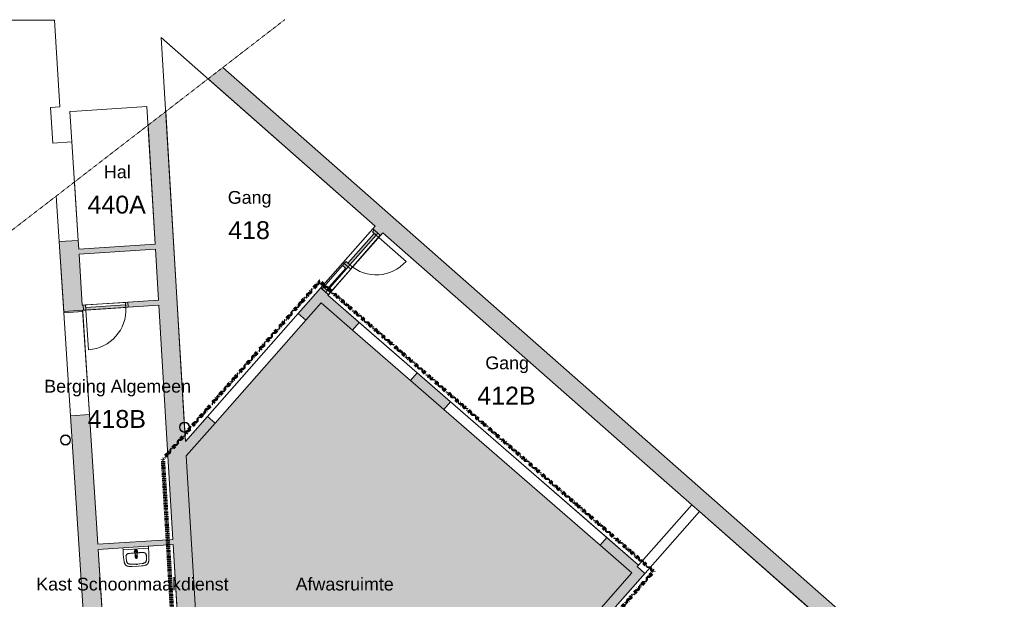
# Model space of a CAD drawing. Header units: millimetres. Extents: x 23089 to 106528, y 39021 to 113498.
# Tile 47 of 50: x 57930 to 77208, y 102142 to 113498. Entities that reach past the tile are written whole.
import ezdxf

# ---------------------------------------------------------------- set-up
doc = ezdxf.new("R2010")
doc.units = ezdxf.units.MM
doc.linetypes.add('Afbreeklijn', pattern=[9, 5, -2, 0, -2])
doc.linetypes.add('ARC Dash', pattern=[4, 2, -2])
for name, color, linetype, lineweight in [('A--A2__Ruwbouw', 8, 'Continuous', 9), ('A--AR9__AlgVoorz', 1, 'Continuous', 9), ('A--L$01A__Algemeen', 7, 'Continuous', 9), ('A--L22__Binnenwanden', 2, 'Continuous', 9), ('A--L23__Vloeren', 3, 'Continuous', 9), ('A--L28__Hoofddraagconstructies', 3, 'Continuous', 9), ('A--L3__Afbouw', 2, 'Continuous', 9), ('A--L74__VasteSanitaireVoorz', 1, 'Continuous', 9), ('A--LD30__DetailPenMiddel', 3, 'Continuous', 9), ('A--LR9__AlgVoorz', 7, 'Continuous', 9), ('A--TR9__AlgVoorz', 1, 'Continuous', 13)]:
    doc.layers.add(name, color=color, linetype=linetype, lineweight=lineweight)
doc.styles.add('Arial', font='arial.ttf', dxfattribs={"height": 350})
doc.styles.add('Arial_1', font='arial.ttf', dxfattribs={"height": 250})

# ---------------------------------------------------------------- blocks, each defined once
blk = doc.blocks.new('32_DO_WB_vo deur enkel1 - vo 2-2258978-DO-Begane grond - Nieuwe vloeren')
at = {"layer": 'A--L3__Afbouw'}
h = blk.add_hatch(color=9, dxfattribs=at)
h.paths.add_polyline_path([(-320, -30), (-270, -30), (-270, 70), (-320, 70), (-320, -24)])
h.paths.add_polyline_path([(510, -30), (560, -30), (560, 70), (510, 70), (510, -6)])
blk.add_hatch(color=9, dxfattribs=at).paths.add_polyline_path([(-270, -30), (510, -30), (510, 20), (-270, 20), (-270, 0)])
at = {"layer": 'A--L$01A__Algemeen'}
blk.add_line((510, -30), (510, -810), dxfattribs=at)
blk.add_arc((510, -30), 780, 180, 270, dxfattribs=at)
at = {"layer": 'A--L3__Afbouw'}
for p, q in [((-320, -30), (-320, 70)), ((-320, 70), (-270, 70)), ((-270, 70), (-270, -30)), ((-270, 20), (510, 20)), ((-270, -30), (-270, 20)), ((510, -30), (510, 70)), ((510, 70), (560, 70)), ((510, 20), (510, -30)), ((560, 70), (560, -30)), ((-270, -30), (-320, -30)), ((510, -30), (-270, -30)), ((560, -30), (510, -30))]:
    blk.add_line(p, q, dxfattribs=at)
blk = doc.blocks.new('32_WI_WB_fixed glass - Ontwerpraam-1940827-DO-Begane grond - Nieuwe vloeren')
at = {"layer": 'A--L3__Afbouw'}
h = blk.add_hatch(color=9, dxfattribs=at)
h.paths.add_polyline_path([(333, 30), (283, 30), (283, -70), (333, -70), (333, 0)])
h.paths.add_polyline_path([(-283, 30), (-333, 24), (-333, -70), (-283, -70), (-283, 9)])
blk.add_hatch(color=9, dxfattribs=at).paths.add_polyline_path([(283, 30), (-283, 30), (-283, 9), (283, 9)])
for p, q in [((-283, 30), (-333, 30)), ((-333, 30), (-333, -70)), ((283, 30), (-283, 30)), ((-283, 30), (-283, 9)), ((-283, -70), (-283, 30)), ((-283, 9), (283, 9)), ((283, 9), (283, 30)), ((283, 30), (283, -70)), ((333, 30), (283, 30)), ((333, -70), (333, 30)), ((-333, -70), (-283, -70)), ((-283, -70), (283, -70)), ((283, -70), (333, -70))]:
    blk.add_line(p, q, dxfattribs=at)
blk = doc.blocks.new('32_DO_WB_vo deur enkel1 - vo 2-V6-DO-Begane grond - Nieuwe vloeren')
at = {"layer": 'A--L3__Afbouw'}
h = blk.add_hatch(color=9, dxfattribs=at)
h.paths.add_polyline_path([(560, 50), (510, 50), (510, -50), (560, -46), (560, 47)])
h.paths.add_polyline_path([(-270, 50), (-320, 50), (-320, -50), (-270, -50), (-270, 8)])
blk.add_hatch(color=9, dxfattribs=at).paths.add_polyline_path([(510, 50), (-270, 50), (-270, 0), (510, 0)])
at = {"layer": 'A--L$01A__Algemeen'}
blk.add_line((510, 50), (510, 830), dxfattribs=at)
blk.add_arc((510, 50), 780, 90, 180, dxfattribs=at)
at = {"layer": 'A--L3__Afbouw'}
for p, q in [((-270, 50), (-320, 50)), ((-320, 50), (-320, -50)), ((510, 50), (-270, 50)), ((-270, 50), (-270, 0)), ((-270, -50), (-270, 50)), ((510, 0), (510, 50)), ((560, 50), (510, 50)), ((510, 50), (510, -50)), ((560, -50), (560, 50)), ((-320, -50), (-270, -50)), ((-270, 0), (510, 0)), ((510, -50), (560, -50))]:
    blk.add_line(p, q, dxfattribs=at)
blk = doc.blocks.new('74_PF_wastafel 50x38_sphinx300_un - 74_PF_wastafel 50x38_sphinx300_un-V20-DO-Begane grond - Nieuwe vloeren')
at = {"layer": 'A--L74__VasteSanitaireVoorz'}
for p, q in [((-250, 0), (-250, -37)), ((250, -37), (250, 0)), ((-250, -37), (-250, -129)), ((-250, -37), (-243, -37)), ((-250, -37), (-242, -37)), ((-242, -37), (242, -37)), ((-124, -117), (-21, -116)), ((22, -115), (124, -117)), ((242, -37), (250, -37)), ((250, -129), (250, -37))]:
    blk.add_line(p, q, dxfattribs=at)
at = {"layer": 'A--L74__VasteSanitaireVoorz', "lineweight": 25}
for p, q in [((-21, -100), (-24, -78)), ((-23, -99), (-23, -107)), ((-23, -99), (-22, -106)), ((-20, -99), (-23, -99)), ((-22, -115), (-16, -173)), ((-21, -113), (-21, -100)), ((-21, -101), (-21, -113)), ((-20, -126), (-20, -184)), ((-15, -173), (0, -173)), ((-15, -173), (15, -173)), ((0, -173), (15, -173)), ((16, -173), (22, -115)), ((23, -99), (20, -99)), ((20, -184), (20, -127)), ((24, -78), (21, -100)), ((21, -100), (21, -115)), ((21, -115), (21, -101)), ((23, -107), (23, -99))]:
    blk.add_line(p, q, dxfattribs=at)
at = {"layer": 'A--L74__VasteSanitaireVoorz', "flags": 128}
for points in [[(-250, -129), (-249, -183), (-246, -236), (-243, -269)], [(-197, -242), (-198, -221), (-198, -200), (-197, -187)], [(-197, -187), (-196, -177), (-195, -168), (-194, -158), (-193, -153)], [(-193, -153), (-193, -152), (-192, -150), (-192, -149), (-191, -147), (-191, -146), (-190, -144), (-189, -143), (-189, -141), (-188, -140), (-187, -139), (-186, -137), (-185, -136), (-184, -135), (-183, -134), (-182, -132), (-181, -131), (-180, -130), (-178, -129), (-177, -128)], [(-167, -124), (-160, -122), (-152, -120), (-145, -119), (-137, -118), (-130, -117), (-124, -117)], [(124, -117), (132, -118), (139, -118), (147, -119), (154, -121), (162, -122), (167, -124)], [(177, -128), (178, -129), (180, -130), (181, -131), (182, -133), (183, -134), (184, -135), (185, -136), (186, -137), (187, -139), (188, -140), (189, -141), (189, -143), (190, -144), (191, -146), (191, -147), (192, -149), (192, -150), (193, -152), (193, -153)], [(193, -153), (195, -163), (196, -173), (197, -182), (197, -187)], [(197, -187), (198, -208), (198, -229), (197, -242)], [(250, -37), (250, -37), (249, -37), (247, -37), (245, -37), (243, -37), (241, -37)], [(243, -269), (247, -216), (250, -162), (250, -129)], [(-243, -269), (-242, -276), (-241, -283), (-239, -290), (-238, -296), (-236, -303), (-233, -309), (-231, -316), (-228, -322), (-226, -328)], [(-226, -328), (-224, -330), (-223, -333), (-221, -335), (-220, -337), (-218, -339), (-217, -342), (-215, -344), (-213, -346), (-211, -348), (-209, -349), (-207, -351)], [(-207, -351), (-204, -353), (-201, -355), (-199, -357), (-196, -359), (-193, -360), (-190, -362), (-186, -363), (-183, -364), (-180, -365), (-177, -366), (-174, -367), (-172, -368)], [(-191, -282), (-193, -273), (-195, -264), (-196, -255), (-197, -245), (-197, -242)], [(-157, -321), (-159, -320), (-161, -319), (-163, -318), (-165, -317), (-167, -316), (-169, -315), (-170, -314), (-172, -313), (-174, -311), (-175, -310), (-177, -308), (-178, -307), (-180, -305), (-181, -304), (-182, -302), (-184, -300), (-185, -299), (-186, -297), (-187, -295), (-188, -293), (-189, -291), (-189, -289), (-190, -287), (-191, -285), (-191, -283), (-191, -282)], [(-172, -368), (-155, -371), (-137, -374), (-119, -376), (-101, -377), (-90, -378)], [(-107, -331), (-115, -330), (-124, -329), (-132, -328), (-140, -326), (-148, -323), (-156, -321), (-157, -321)], [(107, -331), (58, -335), (9, -336), (-40, -335), (-89, -333), (-107, -331)], [(-90, -378), (33, -379), (90, -378)], [(90, -378), (108, -377), (126, -375), (143, -373), (161, -370), (172, -368)], [(157, -321), (149, -323), (141, -325), (133, -327), (124, -329), (116, -330), (108, -331), (107, -331)], [(191, -282), (191, -285), (190, -287), (190, -289), (189, -291), (188, -292), (187, -294), (186, -296), (185, -298), (184, -300), (183, -302), (182, -303), (180, -305), (179, -306), (177, -308), (176, -309), (174, -311), (173, -312), (171, -313), (169, -315), (167, -316), (166, -317), (164, -318), (162, -319), (160, -320), (158, -320), (157, -321)], [(172, -368), (175, -367), (179, -366), (182, -365), (185, -364), (188, -362), (191, -361), (194, -359), (197, -358), (200, -356), (203, -354), (206, -352), (207, -351)], [(197, -242), (196, -251), (195, -261), (194, -270), (192, -279), (191, -282)], [(207, -351), (209, -349), (211, -347), (213, -346), (215, -344), (217, -341), (218, -339), (220, -337), (222, -335), (223, -332), (224, -330), (226, -328)], [(226, -328), (229, -322), (231, -315), (234, -309), (236, -302), (238, -296), (239, -289), (241, -282), (242, -275), (243, -269)]]:
    blk.add_lwpolyline(points, dxfattribs=at)
at = {"layer": 'A--L74__VasteSanitaireVoorz', "lineweight": 25, "flags": 128}
for points in [[(-22, -115), (-19, -144), (-15, -173)], [(-20, -104), (-19, -105), (-19, -105), (-19, -106)], [(-16, -173), (-16, -174), (-15, -175), (-15, -175), (-15, -176), (-15, -177), (-15, -177), (-15, -178), (-15, -178), (-15, -179), (-14, -179), (-14, -180), (-14, -181), (-13, -181), (-13, -182), (-13, -182), (-12, -183), (-12, -183), (-12, -184), (-11, -184), (-11, -185), (-10, -185), (-10, -185), (-9, -186), (-9, -186), (-8, -187), (-8, -187), (-7, -187), (-7, -187), (-6, -188), (-6, -188), (-5, -188), (-4, -188), (-4, -188), (-3, -189), (-3, -189), (-2, -189), (-1, -189), (-1, -189), (0, -189), (0, -189), (1, -189), (2, -189), (2, -189), (3, -189), (4, -189), (4, -188), (5, -188), (5, -188), (6, -188), (6, -188), (7, -187), (8, -187), (8, -187), (9, -186), (9, -186), (10, -186), (10, -185), (11, -185), (11, -184), (11, -184), (12, -183), (12, -183), (13, -182), (13, -182), (13, -181), (14, -181), (14, -180), (14, -180), (14, -179), (15, -179), (15, -178), (15, -177), (15, -177), (15, -176), (15, -176), (15, -175), (16, -174), (16, -174), (16, -173)], [(15, -173), (19, -144), (22, -115)], [(17, -113), (22, -106), (23, -99)], [(18, -108), (18, -107), (18, -106), (19, -106), (19, -105), (19, -104), (20, -104)]]:
    blk.add_lwpolyline(points, dxfattribs=at)
at = {"layer": 'A--L74__VasteSanitaireVoorz'}
for centre, radius, start, end in [((1091, -129), 1291, 180.891, 183), ((327, -215), 525, 176.9979, 183.0021), ((47, -200), 245, 169.0021, 176.9979), ((-154, -161), 39.8, 125.6177, 169.0021), ((-159, -154), 31.2, 105.2254, 125.6177), ((-118, -306), 189, 92.0128, 105.2254), ((0, -3650), 3535, 90.3412, 92.0128), ((0, -200), 23, 150, 180), ((0, -75), 17.5, 0, 180), ((0, -75), 17.5, 180, 240), ((0, -75), 17.5, 75, 105), ((0, -75), 17.5, 285, 0), ((0, -75), 17.5, 285, 300), ((0, -200), 23, 360, 30), ((0, -3650), 3535, 87.9872, 89.6485), ((118, -306), 189, 74.7746, 87.9872), ((159, -154), 31.2, 54.3823, 74.7746), ((154, -161), 39.8, 10.9979, 54.3823), ((-47, -200), 245, 3.0021, 10.9979), ((-327, -215), 525, 356.9979, 3.0021), ((-1091, -129), 1291, 357, 359.109), ((37, -230), 234, 183.0021, 192.9979), ((-140, -271), 52.8, 192.9979, 251.0021), ((-71, -251), 123, 198.2459, 206.4169), ((-164, -297), 18.9, 206.4169, 231.4261), ((-88, -121), 211, 251.0021, 264.9979), ((0, 889), 1225, 264.9979, 275.0021), ((0, -200), 23, 180, 0), ((0, 2695), 3038, 269.7219, 270.2781), ((88, -121), 211, 275.0021, 288.9979), ((140, -271), 52.8, 288.9979, 347.0021), ((164, -297), 18.9, 308.5739, 333.5831), ((71, -251), 123, 333.5831, 341.7541), ((-37, -230), 234, 347.0021, 356.9979)]:
    blk.add_arc(centre, radius, start, end, dxfattribs=at)
at = {"layer": 'A--L74__VasteSanitaireVoorz', "lineweight": 25}
for start, end in [(0, 180), (180, 243.6372), (288, 0)]:
    blk.add_arc((0, -75), 24, start, end, dxfattribs=at)
for centre, major_axis, ratio, start_param, end_param in [((0, -98), (20.5, 0), 0.967332, 1.570796, 3.665191), ((0, -100), (20.1, 0), 0.870402, 1.570796, 3.08442), ((0, -99), (20, 0), 0.97026, 3.144451, 3.592433), ((0, -184), (19.7, 0), 0.967332, 3.141593, 6.283185), ((0, -98), (20.5, 0), 0.967332, 5.759587, 7.853982), ((0, -100), (20.1, 0), 0.870402, 0.057173, 1.570796), ((0, -99), (20, 0), 0.97026, 5.832345, 6.280327)]:
    blk.add_ellipse(centre, major_axis=major_axis, ratio=ratio, start_param=start_param, end_param=end_param, dxfattribs=at)
for points, knots in [([(23, -99), (23, -96), (22, -91), (19, -87), (17, -85), (15, -83), (13, -82), (10, -80), (6, -79), (2, -79), (-2, -79), (-4, -79), (-8, -80), (-12, -81), (-15, -83), (-18, -86), (-20, -88), (-22, -92), (-23, -95), (-23, -97), (-23, -99)], [-1, -1, -1, -1, -0.861111, -0.791667, -0.756944, -0.722222, -0.6875, -0.652778, -0.583333, -0.513889, -0.479167, -0.444444, -0.388889, -0.333333, -0.277778, -0.222222, -0.166667, -0.111111, -0.055556, 0, 0, 0, 0]), ([(-23, -107), (-23, -104), (-22, -99), (-19, -94), (-17, -92), (-15, -90), (-13, -88), (-10, -87), (-6, -85), (-2, -85), (2, -85), (4, -85), (8, -86), (12, -88), (15, -90), (18, -93), (20, -96), (22, -100), (23, -103), (23, -106), (23, -107)], [-1, -1, -1, -1, -0.861111, -0.791667, -0.756944, -0.722222, -0.6875, -0.652778, -0.583333, -0.513889, -0.479167, -0.444444, -0.388889, -0.333333, -0.277778, -0.222222, -0.166667, -0.111111, -0.055556, 0, 0, 0, 0]), ([(-21, -97), (-21, -94), (-20, -90), (-17, -86), (-15, -83), (-13, -82), (-12, -81), (-9, -79), (-5, -78), (-2, -77), (1, -77), (4, -78), (7, -79), (10, -80), (14, -82), (16, -84), (18, -87), (20, -90), (21, -94), (21, -96), (21, -97)], [-1, -1, -1, -1, -0.861111, -0.791667, -0.756944, -0.722222, -0.6875, -0.652778, -0.583333, -0.513889, -0.479167, -0.444444, -0.388889, -0.333333, -0.277778, -0.222222, -0.166667, -0.111111, -0.055556, 0, 0, 0, 0]), ([(-19, -103), (-19, -103), (-19, -103), (-19, -102), (-20, -102), (-20, -101), (-20, -101), (-21, -100), (-21, -100), (-21, -99)], [0.7142857, 0.7142857, 0.7142857, 0.7142857, 0.75, 0.7857143, 0.8214286, 0.8571429, 0.8928571, 0.9285714, 1, 1, 1, 1]), ([(15, -173), (15, -176), (15, -179), (13, -182), (11, -184), (10, -185), (9, -186), (7, -187), (4, -188), (1, -189), (-2, -189), (-5, -188), (-8, -187), (-10, -185), (-12, -183), (-13, -181), (-14, -179), (-15, -176), (-15, -174), (-15, -173)], [-1, -1, -1, -1, -0.861111, -0.791667, -0.756944, -0.722222, -0.6875, -0.652778, -0.583333, -0.513889, -0.444444, -0.388889, -0.333333, -0.277778, -0.222222, -0.166667, -0.111111, -0.055556, 0, 0, 0, 0]), ([(21, -99), (21, -100), (21, -100), (20, -101), (20, -101), (20, -102), (19, -102), (19, -103), (19, -103), (18, -103), (18, -104), (17, -105), (17, -105), (16, -106)], [0, 0, 0, 0, 0.0714286, 0.1071429, 0.1428571, 0.1785714, 0.2142857, 0.25, 0.2678571, 0.2857143, 0.3214286, 0.3571429, 0.4285714, 0.4285714, 0.4285714, 0.4285714])]:
    blk.add_open_spline(points, degree=3, knots=knots, dxfattribs=at)
for points in [[(-22, -115), (-22, -114), (-23, -111), (-23, -109), (-23, -107)], [(-21, -101), (-21, -101), (-21, -99), (-21, -98), (-21, -97)], [(-21, -99), (-21, -99), (-21, -99), (-21, -100), (-21, -101)], [(21, -97), (21, -98), (21, -99), (21, -101), (21, -101)], [(21, -101), (21, -100), (21, -99), (21, -99), (21, -99)], [(23, -107), (23, -109), (23, -111), (22, -114), (22, -115)]]:
    blk.add_open_spline(points, degree=3, dxfattribs=at)
at = {"layer": 'A--L74__VasteSanitaireVoorz'}
for points in [[(76, -116), (76, -116), (76, -116), (74, -116), (71, -116), (67, -116), (63, -116), (59, -116), (56, -115), (54, -115), (54, -115), (54, -115)], [(54, -115), (54, -115), (54, -115), (56, -115), (59, -116), (63, -116), (67, -116), (71, -116), (74, -116), (76, -116), (76, -116), (76, -116)]]:
    blk.add_open_spline(points, degree=3, dxfattribs=at)
blk = doc.blocks.new('28_SCF_ARC_stalen_kolom_rond - Stalen kolom ø200mm-V40-DO-Begane grond - Nieuwe vloeren')
at = {"layer": 'A--L28__Hoofddraagconstructies'}
h = blk.add_hatch(color=9, dxfattribs=at)
h.paths.add_polyline_path([(-16, -98), (17, -98), (50, -87), (77, -64), (98, -12), (98, 12), (94, 34), (69, 71), (45, 88), (16, 98), (-32, 93), (-50, 87), (-77, 64), (-95, 31), (-100, 0), (-94, -34), (-77, -64), (-32, -93), (-17, -98)])
h.paths.add_polyline_path([(16, -89), (-32, -83), (-50, -74), (-77, -45), (-85, -31), (-90, 0), (-77, 45), (-61, 64), (-32, 83), (-16, 89), (17, 88), (61, 64), (77, 45), (85, 31), (90, 0), (77, -45), (69, -58), (45, -78), (17, -88)])
for radius, start, end in [(100, 360, 180), (100, 180, 360), (90, 0, 180), (90, 180, 360)]:
    blk.add_arc((0, 0), radius, start, end, dxfattribs=at)
blk = doc.blocks.new('28_SCF_ARC_stalen_kolom_rond - Stalen kolom ø200mm-1729722-DO-Begane grond - Nieuwe vloeren')
at = {"layer": 'A--L28__Hoofddraagconstructies'}
h = blk.add_hatch(color=9, dxfattribs=at)
h.paths.add_polyline_path([(16, -98), (17, -98), (50, -87), (77, -64), (95, -31), (100, 0), (94, 34), (69, 71), (45, 88), (16, 98), (-17, 98), (-50, 87), (-77, 64), (-95, 31), (-100, 0), (-94, -34), (-77, -64), (-45, -88), (-16, -98)])
h.paths.add_polyline_path([(16, -89), (-21, -87), (-50, -74), (-77, -45), (-85, -31), (-90, 0), (-77, 45), (-61, 64), (-45, 78), (-16, 89), (17, 88), (61, 64), (77, 45), (85, 31), (90, 0), (77, -45), (69, -58), (45, -78), (17, -88)])
for radius, start, end in [(100, 360, 180), (100, 180, 360), (90, 0, 180), (90, 180, 360)]:
    blk.add_arc((0, 0), radius, start, end, dxfattribs=at)

msp = doc.modelspace()

# ---------------------------------------------------------------- hatches: boundary and pattern name
at = {"layer": 'A--A2__Ruwbouw'}
for points in [[(81198.8, 95088.2), (81436.8, 95358.3), (61909, 112562.6), (61618.8, 112338.5), (80997, 95266.1)], [(59091.4, 108903.6), (60588.9, 109003.4), (60583.2, 109100.2), (59084.9, 109003.4), (59088.5, 108948.7)], [(61191.7, 104951.1), (61750.9, 105594.3), (61605, 105722.9), (61174.8, 105234.5), (61190.7, 104968.3)], [(59465, 103119.2), (60934.9, 103214.2), (60928.9, 103314), (59458.9, 103214.2)]]:
    msp.add_hatch(color=9, dxfattribs=at).paths.add_polyline_path(points)
h = msp.add_hatch(color=9, dxfattribs=at)
h.paths.add_polyline_path([(62844.2, 71262.4), (63203.5, 71285), (62993.4, 74800.5), (62634, 74779.1), (62842.8, 71285)])
h.paths.add_polyline_path([(62580.4, 75677.5), (62939.7, 75698.9), (62704.5, 79634.9), (62681.3, 79634.9), (62638.3, 79655.4), (62614.1, 79682.9), (62604.1, 79702.6), (62598.6, 79733.4), (62604.7, 79767.7), (62638.3, 79811.3), (62657.9, 79823.3), (62692.8, 79831.8), (62602.1, 81348.9), (62242.7, 81327.4), (62579.1, 75698.9)])
h.paths.add_polyline_path([(62683, 79644.7), (62703.9, 79644.7), (62693.3, 79822), (62677.4, 79820), (62637.4, 79797.6), (62622, 79777.9), (62614.1, 79764.1), (62608.6, 79733.4), (62622, 79688.8), (62637.4, 79669.1), (62657.9, 79653.9), (62681.3, 79645.4)])
h.paths.add_polyline_path([(62124.6, 83303.9), (62484, 83325.3), (62180.2, 88409.5), (62156.9, 88409.5), (62114, 88430.1), (62089.7, 88457.5), (62079.6, 88478.2), (62074.3, 88508), (62084.2, 88548.9), (62114, 88586), (62129.9, 88596.7), (62168.4, 88606.5), (62140.5, 89074.2), (61781.1, 89052.7), (61951.4, 86203.7)])
h.paths.add_polyline_path([(62162.1, 88419.4), (62179.6, 88419.4), (62164.6, 88596.7), (62153.1, 88594.6), (62113, 88572.3), (62097.7, 88552.6), (62089.7, 88538.8), (62084.3, 88508), (62097.7, 88463.4), (62113, 88443.7), (62129.3, 88430.1), (62158.7, 88419.4)])
h.paths.add_polyline_path([(61663, 91029.1), (62022.4, 91050.6), (61937.4, 92473.1), (61578, 92451.6)])
h.paths.add_polyline_path([(61459.9, 94428.1), (61819.3, 94449.6), (61672.5, 96834.5), (61653.5, 96834.5), (61610.5, 96855.1), (61586.3, 96882.5), (61576.3, 96902.2), (61570.9, 96933), (61586.3, 96983.5), (61610.5, 97010.9), (61626.4, 97021.6), (61665, 97031.5), (61452.4, 100551), (61095.3, 100529.6), (61458.6, 94449.6)])
h.paths.add_polyline_path([(61671.9, 96844.4), (61676.2, 96844.4), (61661.4, 97021.6), (61649.7, 97019.6), (61609.6, 96997.3), (61594.3, 96977.6), (61586.3, 96963.8), (61580.9, 96933), (61594.3, 96888.4), (61609.6, 96868.7), (61625.9, 96855.1), (61655.2, 96844.4)])
h.paths.add_polyline_path([(61041.6, 101428), (61401, 101449.5), (61164, 105414.3), (61139.6, 105414.8), (61097.8, 105434.9), (61073.6, 105462.3), (61064.2, 105478.6), (61058.2, 105512.8), (61073.6, 105563.3), (61097.8, 105590.8), (61118.4, 105603.1), (61152.3, 105611.3), (60788.6, 111697.3), (60443.9, 111431.1), (61040.3, 101449.5)])
h.paths.add_polyline_path([(61163.5, 105424.2), (61152.9, 105601.5), (61137, 105599.4), (61096.9, 105577.1), (61081.6, 105557.4), (61072.4, 105537), (61068.2, 105512.8), (61081.6, 105468.2), (61096.9, 105448.5), (61113.2, 105434.9), (61145.8, 105424.2)])
h = msp.add_hatch(color=9, dxfattribs=at)
h.paths.add_polyline_path([(63533.8, 107610), (63974, 108109.9), (63824, 108242), (63383.7, 107742.2), (63516.4, 107625.3)])
h.paths.add_polyline_path([(64995.3, 109269.2), (65042.2, 109322.4), (64888.6, 109450.7), (64845.2, 109401.4), (64987.7, 109276)])
h = msp.add_hatch(color=9, dxfattribs=at)
h.paths.add_polyline_path([(59888.5, 90824.3), (60234, 91215.6), (59838.9, 97281.6), (59472.9, 97257.9), (59503.8, 96848.9), (59515.1, 96821.6), (59519.2, 96798.4), (59506.7, 96734.2), (59735, 93200.1)])
h.paths.add_polyline_path([(59504.3, 96770.9), (59509.2, 96798.4), (59502.6, 96798.4), (59503.8, 96779.7)])
h.paths.add_polyline_path([(59414.9, 98156.1), (59784.1, 98179.9), (59294.3, 105761.8), (58925.1, 105737.9), (59305.4, 99850.7)])
h.paths.add_polyline_path([(58794.9, 107753.7), (59164.1, 107777.6), (59074, 109173.1), (58704.7, 109149.2), (58717.7, 108948.7)])
h = msp.add_hatch(color=9, dxfattribs=at)
h.paths.add_polyline_path([(59162.3, 107805.2), (59177.1, 107809.4), (59170.9, 107906), (59155.9, 107905)])
h.paths.add_polyline_path([(60055.5, 107862.9), (60654.6, 107905), (60648.8, 108001.5), (60049, 107962.7), (60053, 107901.7)])
h = msp.add_hatch(color=9, dxfattribs=at)
h.paths.add_polyline_path([(69915.5, 102660.4), (70047.7, 102810.5), (69425.7, 103351.2), (69294.5, 103200.2), (69775.6, 102782)])
h.paths.add_polyline_path([(66234.4, 105860.3), (66365.6, 106011.2), (65712.5, 106579), (65581.3, 106428.1), (65712.5, 106314)])
h.paths.add_polyline_path([(64448.7, 107412.6), (64579.9, 107563.5), (63964.3, 108098.7), (63832.1, 107948.6), (64185.1, 107641.7)])
h = msp.add_hatch(color=9, dxfattribs=at)
h.paths.add_polyline_path([(68029.9, 100217.4), (70172.7, 102649.8), (70022.6, 102782), (67875.9, 100345.2), (67921.1, 100307.7)])
h.paths.add_polyline_path([(71239.4, 103860.6), (71240.4, 103861.8), (71238.1, 103861.8)])
at = {"layer": 'A--AR9__AlgVoorz'}
h = msp.add_hatch(color=201, dxfattribs=at)
h.paths.add_polyline_path([(64538.3, 94661.6), (66171.5, 96521.3), (66421, 96865.6), (66553.6, 97085.4), (66656.3, 97286.4), (66750.2, 97498.7), (66806.5, 97649.4), (66874, 97861.1), (66917.8, 98030.4), (66956.9, 98215.4), (67084.7, 98830.4), (67140.9, 99014.4), (67210.2, 99207.7), (67300.7, 99425.1), (67465.5, 99747.3), (67556.7, 99898.4), (67709.5, 100128.8), (67792.9, 100238.9), (67921.1, 100396.5), (69915.5, 102660.4), (63832.1, 107948.6), (61191.7, 104951.1), (61665, 97031.5), (61688.2, 97031.5), (61735.2, 97007.6), (61755.4, 96983.5), (61766.4, 96958.1), (61770.9, 96933), (61755.4, 96882.5), (61730, 96854.1), (61715.3, 96844.4), (61676.7, 96834.5), (61748.6, 95549.7), (63645.1, 95663.1), (63662.4, 95473.8), (63697.8, 95468), (64571.2, 94699.1), (64538.2, 94661.7)])
h.paths.add_polyline_path([(61676.2, 96844.4), (61692.1, 96846.4), (61730, 96866.9), (61747.5, 96888.4), (61755.4, 96902.2), (61760.9, 96933), (61747.5, 96977.6), (61730, 96999.1), (61715.9, 97010.9), (61665.6, 97021.6), (61676, 96846.4)])
h.paths.add_polyline_path([(65478.9, 99326.6), (65223.8, 99551.3), (66995.3, 101562.3), (67250.4, 101337.6), (65586.1, 99448.3)])

# ---------------------------------------------------------------- linework, layer by layer
at = {"layer": 'A--L22__Binnenwanden', "lineweight": 15}
for p, q in [((81436.8, 95358.3), (61909, 112562.6)), ((61618.8, 112338.5), (64892.1, 109454.6)), ((61152.3, 105611.3), (60788.6, 111697.3)), ((60443.9, 111431.1), (60583.2, 109100.2)), ((64892.1, 109454.6), (64845.2, 109401.4)), ((64845.2, 109401.4), (64995.3, 109269.2)), ((64995.3, 109269.2), (65042.2, 109322.4)), ((65042.2, 109322.4), (71090.3, 103994)), ((59074, 109173.1), (58704.7, 109149.2)), ((58704.7, 109149.2), (58794.9, 107753.7)), ((59084.9, 109003.4), (59074, 109173.1)), ((60583.2, 109100.2), (59084.9, 109003.4)), ((59091.4, 108903.6), (60589.1, 109000.4)), ((60589.1, 109000.4), (60648.8, 108001.5)), ((59155.9, 107905), (59091.4, 108903.6)), ((63824, 108242), (63383.7, 107742.2)), ((63974.1, 108109.8), (63824, 108242)), ((60648.8, 108001.5), (60049, 107962.7)), ((60049, 107962.7), (60055.5, 107862.9)), ((63964.3, 108098.7), (63974.1, 108109.8)), ((64579.9, 107563.5), (63964.3, 108098.7)), ((58794.9, 107753.7), (59164.1, 107777.6)), ((59170.9, 107906), (59155.9, 107905)), ((59162.3, 107805.2), (59177.3, 107806.2)), ((59164.1, 107777.6), (59162.3, 107805.2)), ((59177.3, 107806.2), (59170.9, 107906)), ((60055.5, 107862.9), (60654.8, 107901.7)), ((60654.8, 107901.7), (60928.9, 103314)), ((63533.8, 107610), (63832.1, 107948.6)), ((63832.1, 107948.6), (64448.7, 107412.6)), ((63383.7, 107742.2), (63533.8, 107610)), ((64448.7, 107412.6), (64579.9, 107563.5)), ((65712.5, 106579), (65581.3, 106428.1)), ((65581.3, 106428.1), (66234.4, 105860.3)), ((66365.6, 106011.2), (65712.5, 106579)), ((66234.4, 105860.3), (66365.6, 106011.2)), ((59294.3, 105761.8), (58925.1, 105737.9)), ((58925.1, 105737.9), (59414.9, 98156.1)), ((59458.6, 103219), (59294.3, 105761.8)), ((61605, 105722.9), (61174.8, 105234.5)), ((61755.1, 105590.7), (61605, 105722.9)), ((61163.5, 105424.2), (61152.9, 105601.5)), ((61191.7, 104951.1), (61755.1, 105590.7)), ((61174.8, 105234.5), (61164, 105414.3)), ((61401, 101449.5), (61191.7, 104951.1)), ((71090.3, 103994), (71089.3, 103992.8)), ((71089.3, 103992.8), (71239.4, 103860.6)), ((71239.4, 103860.6), (71240.4, 103861.8)), ((71240.4, 103861.8), (73679.1, 101713.2)), ((69425.7, 103351.2), (69294.5, 103200.2)), ((70047.7, 102810.5), (69425.7, 103351.2)), ((60928.9, 103314), (59458.6, 103219)), ((59465, 103119.2), (60934.9, 103214.2)), ((60934.9, 103214.2), (61041.6, 101428)), ((69294.5, 103200.2), (69915.5, 102660.4)), ((59671.3, 99926), (59465, 103119.2)), ((70022.6, 102782), (70047.7, 102810.5)), ((70172.7, 102649.8), (70022.6, 102782)), ((69915.5, 102660.4), (67875.9, 100345.2)), ((68029.9, 100217.4), (70172.7, 102649.8))]:
    msp.add_line(p, q, dxfattribs=at)
at = {"layer": 'A--L22__Binnenwanden'}
for p, q in [((59000.1, 110316.2), (59074, 109173.1)), ((58704.7, 109149.2), (58647, 110043.4)), ((63824, 108242), (64263.6, 108741.1)), ((64263.6, 108741.1), (64286.1, 108721.2)), ((64413.7, 108608.9), (63974.1, 108109.8)), ((64361.1, 108655.1), (64413.7, 108608.9)), ((59220.8, 107909.2), (59999.1, 107959.5)), ((59164.1, 107777.6), (59294.3, 105761.8)), ((58925.1, 105737.9), (58794.9, 107753.7)), ((61605, 105722.9), (63383.7, 107742.2)), ((63533.8, 107610), (61755.1, 105590.7)), ((65581.3, 106428.1), (64448.7, 107412.6)), ((64579.9, 107563.5), (65712.5, 106579)), ((69294.5, 103200.2), (66234.4, 105860.3)), ((66365.6, 106011.2), (69425.7, 103351.2))]:
    msp.add_line(p, q, dxfattribs=at)
at = {"layer": 'A--L23__Vloeren'}
for p, q in [((64263.6, 108741.1), (64845.2, 109401.4)), ((64987.7, 109276), (64410.3, 108611.8)), ((70047.7, 102810.5), (71089.3, 103992.8))]:
    msp.add_line(p, q, dxfattribs=at)
at = {"layer": 'A--LD30__DetailPenMiddel', "linetype": 'ARC Dash'}
msp.add_line((27074.3, 85661), (63119.9, 113497.7), dxfattribs=at)
at = {"layer": 'A--LD30__DetailPenMiddel'}
for p, q in [((59074, 109173.1), (59000.1, 110316.2)), ((59074, 109173.1), (59000.1, 110316.2)), ((64263.6, 108741.1), (64845.2, 109401.4)), ((59294.3, 105761.8), (59164.1, 107777.6)), ((59294.3, 105761.8), (59164.1, 107777.6))]:
    msp.add_line(p, q, dxfattribs=at)
at = {"layer": 'A--LD30__DetailPenMiddel', "linetype": 'Afbreeklijn', "lineweight": 100}
for p, q in [((63804, 108370.6), (60734.8, 104886.2)), ((70340.2, 102688.7), (63804, 108370.6)), ((61317.6, 95133.3), (60734.8, 104886.2)), ((70340.2, 102688.7), (68067.1, 100108.4))]:
    msp.add_line(p, q, dxfattribs=at)
at = {"layer": 'A--LR9__AlgVoorz'}
for p, q in [((58609.4, 113487.1), (34651.1, 113487.1)), ((58719, 111790.2), (58609.4, 113487.1)), ((58534.9, 111778.3), (58719, 111790.2)), ((58580, 111079.8), (58534.9, 111778.3)), ((58949.3, 111103.6), (58580, 111079.8)), ((59074, 109173.1), (58949.3, 111103.6)), ((58704.7, 109149.2), (59074, 109173.1)), ((58793.1, 107781.4), (58704.7, 109149.2)), ((59162.3, 107805.2), (58793.1, 107781.4)), ((59294.3, 105761.8), (59162.3, 107805.2)), ((58925.1, 105737.9), (59294.3, 105761.8)), ((59881.6, 90931.3), (58925.1, 105737.9))]:
    msp.add_line(p, q, dxfattribs=at)
at = {"layer": 'A--LR9__AlgVoorz', "flags": 128}
for points in [[(64892.1, 109454.6), (60702, 113146.1), (61174.8, 105234.5), (61600.3, 105717.6), (63430.7, 107795.6)], [(59084.9, 109003.4), (60583.2, 109100.2), (60422.1, 111795), (59047.9, 111706.2), (58910.9, 111697.4), (58949.3, 111103.6), (59074, 109173.1)], [(71090.3, 103994), (65042.2, 109322.4), (63964.3, 108098.7), (70047.7, 102810.5)], [(59155.9, 107905), (60648.8, 108001.5), (60589.1, 109000.4), (59091.4, 108903.6)], [(59458.6, 103219), (60928.9, 103314), (60654.8, 107901.7), (59162.3, 107805.2), (59294.3, 105761.8)], [(60934.9, 103214.2), (59465, 103119.2), (59671.3, 99926), (61125.8, 100020)]]:
    msp.add_lwpolyline(points, close=True, dxfattribs=at)
msp.add_lwpolyline([(73679.1, 101713.2), (71240.4, 103861.8), (70132.1, 102603.7), (68029.9, 100217.4)], dxfattribs=at)

# ---------------------------------------------------------------- block references
at = {"layer": 'A--L28__Hoofddraagconstructies'}
for name, p in [('28_SCF_ARC_stalen_kolom_rond - Stalen kolom ø200mm-1729722-DO-Begane grond - Nieuwe vloeren', (61158.2, 105512.8)), ('28_SCF_ARC_stalen_kolom_rond - Stalen kolom ø200mm-V40-DO-Begane grond - Nieuwe vloeren', (58827.3, 105263.1))]:
    msp.add_blockref(name, p, dxfattribs=at)
at = {"layer": 'A--L3__Afbouw'}
for name, p, rotation in [('32_DO_WB_vo deur enkel1 - vo 2-2258978-DO-Begane grond - Nieuwe vloeren', (64550.1, 108915.1), 48.6249837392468), ('32_WI_WB_fixed glass - Ontwerpraam-1940827-DO-Begane grond - Nieuwe vloeren', (64118.8, 108425.4), 228.6249837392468), ('32_DO_WB_vo deur enkel1 - vo 2-V6-DO-Begane grond - Nieuwe vloeren', (59732.9, 107892.2), 183.6959813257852)]:
    msp.add_blockref(name, p, dxfattribs=dict(at, rotation=rotation))
at = {"layer": 'A--L74__VasteSanitaireVoorz', "rotation": 3.695981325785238}
msp.add_blockref('74_PF_wastafel 50x38_sphinx300_un - 74_PF_wastafel 50x38_sphinx300_un-V20-DO-Begane grond - Nieuwe vloeren', (60200, 103166.7), dxfattribs=at)

# ---------------------------------------------------------------- texts
at = {"layer": 'A--TR9__AlgVoorz', "attachment_point": 1}
for s, insert, char_height, width, style in [('Hal', (59579.9, 110641.5), 250, 625.316, 'Arial_1'), ('Gang', (62005, 110141), 250, 1026.16, 'Arial_1'), ('440A', (59257.8, 110049.8), 350, 1410.97, 'Arial'), ('418', (62013.4, 109549.3), 350, 1010.126, 'Arial'), ('Gang', (67047, 106898.8), 250, 1026.16, 'Arial_1'), ('Berging Algemeen', (58411.3, 106441.9), 250, 3463.29, 'Arial_1'), ('412B', (66889.9, 106307.1), 350, 1410.97, 'Arial'), ('418B', (59259.7, 105850.1), 350, 1410.97, 'Arial'), ('Kast Schoonmaakdienst', (58254, 102564.6), 250, 4537.551, 'Arial_1'), ('Afwasruimte', (63332.6, 102564.6), 250, 2316.877, 'Arial_1')]:
    msp.add_mtext(s, dxfattribs=dict(at, insert=insert, char_height=char_height, width=width, style=style))

doc.saveas('drawing.dxf')
